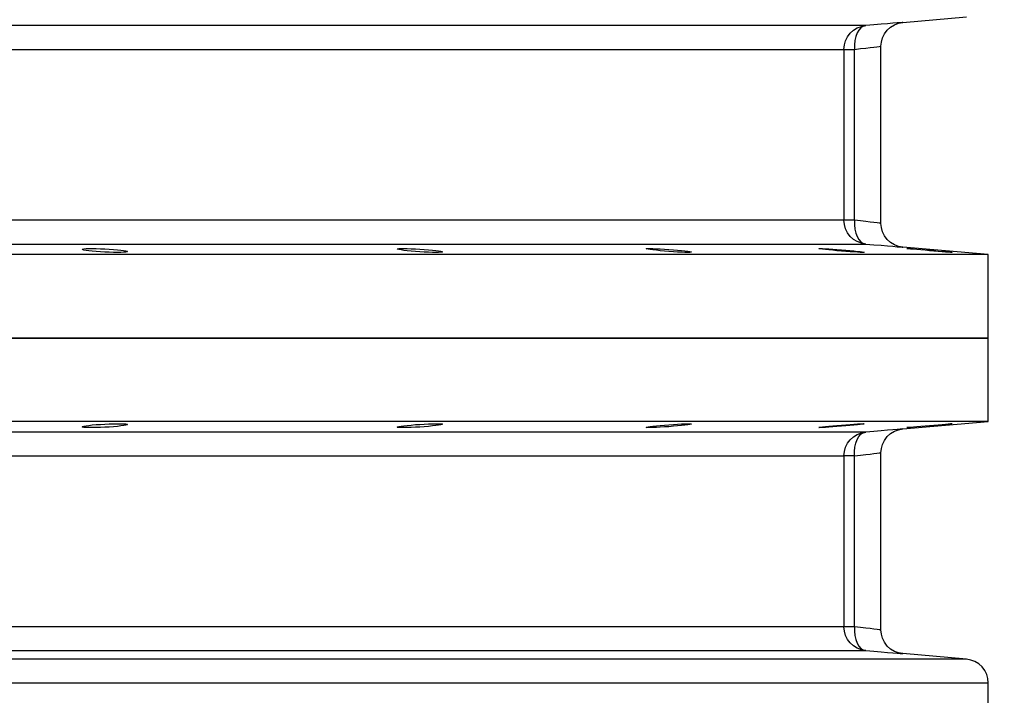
# Model space of a CAD drawing. Header units: millimetres. Extents: x 196 to 1773810, y -221320 to 153872.
# Tile 62 of 256: x 1115779 to 1116191, y -200154 to -199871. Entities that reach past the tile are written whole.
import ezdxf

# ---------------------------------------------------------------- set-up
doc = ezdxf.new("R2010")
doc.units = ezdxf.units.MM
doc.layers.get('Defpoints').update_dxf_attribs({"lineweight": 18})
doc.layers.add('00_Основной', color=163, linetype='Continuous', lineweight=40)
doc.layers.add('ТМ-размеры', color=25, linetype='Continuous', lineweight=20)
doc.styles.add('SFINKS', font='SFINKS.shx', dxfattribs={"width": 0.7, "oblique": 15})
doc.dimstyles.new('кира-50', dxfattribs={"dimtxt": 150, "dimasz": 40, "dimexe": 15, "dimexo": 0, "dimgap": 20, "dimtad": 1, "dimdec": 0, "dimrnd": 5, "dimdsep": 46, "dimtxsty": 'SFINKS', "dimblk1": 'OBLIQUE', "dimblk2": 'OBLIQUE', "dimsah": 1, "dimcen": 2.5, "dimclrd": 252, "dimclre": 252, "dimclrt": 252, "dimadec": 0, "dimazin": 0, "dimtfac": 1, "dimtdec": 0, "dimtofl": 0, "dimtmove": 0, "dimatfit": 3, "dimldrblk": 'OBLIQUE', "dimfxl": 15, "dimtfill": 1, "dimtolj": 1, "dimtzin": 0, "dimlwd": 20, "dimlwe": 20, "dimarcsym": 0})

# ---------------------------------------------------------------- blocks, each defined once
blk = doc.blocks.new('_Oblique')
at = {"color": 0, "linetype": 'ByBlock', "lineweight": -2}
blk.add_line((-0.5, -0.5), (0.5, 0.5), dxfattribs=at)
blk = doc.blocks.new('*D46')
at = {"layer": 'Defpoints', "color": 0, "linetype": 'ByBlock', "lineweight": 50, "transparency": 16777216}
for p in [(1115314.64, -194978.27), (1115314.64, -203390.23), (1116748.98, -203390.23)]:
    blk.add_point(p, dxfattribs=at)
at = {"layer": 'ТМ-размеры', "color": 252, "linetype": 'ByBlock', "lineweight": 20, "transparency": 16777216}
for p, q in [((1115314.64, -194978.27), (1116763.98, -194978.27)), ((1116748.98, -194978.27), (1116748.98, -203390.23)), ((1115314.64, -203390.23), (1116763.98, -203390.23))]:
    blk.add_line(p, q, dxfattribs=at)
at = {"layer": 'ТМ-размеры', "color": 252, "linetype": 'ByBlock', "lineweight": 20, "transparency": 16777216, "xscale": 40, "yscale": 40, "zscale": 40}
for p, rotation in [((1116748.98, -194978.27), 90), ((1116748.98, -203390.23), 270)]:
    blk.add_blockref('_Oblique', p, dxfattribs=dict(at, rotation=rotation))
at = {"layer": 'ТМ-размеры', "color": 252, "linetype": 'ByBlock', "transparency": 16777216, "insert": (1116653.98, -199184.25), "char_height": 150, "attachment_point": 5, "rotation": 90, "style": 'SFINKS', "bg_fill": 3, "box_fill_scale": 1.1, "bg_fill_color": 256, "bg_fill_true_color": 13158600, "bg_fill_transparency": 0}
blk.add_mtext('\\A1;8410', dxfattribs=at)

msp = doc.modelspace()

# ---------------------------------------------------------------- linework, layer by layer
at = {"layer": '00_Основной', "color": 252, "lineweight": 25, "ltscale": 10}
for p, q in [((1116148.77, -199872.14, 0.2), (1116175.51, -199869.81, 0.2)), ((1116124.13, -199883.41, 0.2), (1116124.13, -199955.1, 0.2)), ((1116128.56, -199955.1, 0.2), (1116128.56, -199883.41, 0.2)), ((1116139.64, -199956.45, 0.2), (1116139.64, -199882.06, 0.2)), ((1116184.64, -199969.5, 0.2), (1116148.77, -199966.37, 0.2)), ((1116184.64, -200004.5, 0.2), (1116184.64, -199969.5, 0.2)), ((1116184.64, -200039.51, 0.2), (1116184.64, -200004.5, 0.2)), ((1116148.77, -200042.64, 0.2), (1116184.64, -200039.51, 0.2)), ((1116124.13, -200053.92, 0.2), (1116124.13, -200125.59, 0.2)), ((1116128.56, -200125.59, 0.2), (1116128.56, -200053.92, 0.2)), ((1116139.64, -200126.96, 0.2), (1116139.64, -200052.55, 0.2)), ((1116175.51, -200139.2, 0.2), (1116148.77, -200136.86, 0.2)), ((1116184.64, -200240.34, 0.2), (1116184.64, -200149.17, 0.2))]:
    msp.add_line(p, q, dxfattribs=at)
at = {"layer": '00_Основной', "color": 252, "lineweight": 25, "ltscale": 10, "elevation": 0.2}
for points in [[(1116148.77, -199872.14), (1116148.77, -199872.14), (1116148.5, -199872.16), (1116147.72, -199872.24), (1116146.43, -199872.34), (1116144.64, -199872.49), (1116142.4, -199872.67), (1116139.74, -199872.9), (1116136.66, -199873.17), (1116133.25, -199873.45)], [(1116139.64, -199882.1), (1116139.8, -199880.38), (1116140.28, -199878.6), (1116141.11, -199876.89), (1116142.26, -199875.36), (1116143.7, -199874.06), (1116145.34, -199873.08), (1116147.06, -199872.45), (1116148.77, -199872.14)], [(1116133.25, -199873.45), (1116132.24, -199873.45), (1116130.69, -199873.45), (1116128.62, -199873.45), (1116126.01, -199873.45), (1116122.86, -199873.45), (1116119.18, -199873.45), (1116114.99, -199873.45), (1116110.26, -199873.45), (1116105.01, -199873.45), (1116099.25, -199873.45), (1116092.97, -199873.45), (1116086.19, -199873.45), (1116078.89, -199873.45), (1116071.1, -199873.45), (1116062.82, -199873.45), (1116054.04, -199873.45), (1116044.77, -199873.45), (1116035.03, -199873.45), (1116024.82, -199873.45), (1116014.15, -199873.45), (1116003.02, -199873.45), (1115991.43, -199873.45), (1115979.39, -199873.45), (1115966.93, -199873.45), (1115954.05, -199873.45), (1115940.73, -199873.45), (1115927.01, -199873.45), (1115912.9, -199873.45), (1115898.38, -199873.45), (1115883.5, -199873.45), (1115868.23, -199873.45), (1115852.59, -199873.45), (1115836.62, -199873.45), (1115820.29, -199873.45), (1115803.64, -199873.45), (1115786.66, -199873.45), (1115769.38, -199873.45)], [(1116124.13, -199883.41), (1116124.3, -199881.58), (1116124.81, -199879.8), (1116125.64, -199878.14), (1116126.76, -199876.67), (1116128.12, -199875.42), (1116129.7, -199874.45), (1116131.43, -199873.79), (1116133.25, -199873.45)], [(1116133.25, -199873.45), (1116132.23, -199873.73), (1116131.27, -199874.35), (1116130.41, -199875.3), (1116129.69, -199876.54), (1116129.13, -199878.04), (1116128.73, -199879.72), (1116128.55, -199881.54), (1116128.56, -199883.41)], [(1115764.31, -199883.41), (1115781.4, -199883.41), (1115798.19, -199883.41), (1115814.66, -199883.41), (1115830.8, -199883.41), (1115846.59, -199883.41), (1115862.06, -199883.41), (1115877.16, -199883.41), (1115891.88, -199883.41), (1115906.23, -199883.41), (1115920.2, -199883.41), (1115933.76, -199883.41), (1115946.92, -199883.41), (1115959.67, -199883.41), (1115971.98, -199883.41), (1115983.88, -199883.41), (1115995.34, -199883.41), (1116006.34, -199883.41), (1116016.92, -199883.41), (1116027, -199883.41), (1116036.64, -199883.41), (1116045.8, -199883.41), (1116054.48, -199883.41), (1116062.66, -199883.41), (1116070.38, -199883.41), (1116077.59, -199883.41), (1116084.3, -199883.41), (1116090.5, -199883.41), (1116096.2, -199883.41), (1116101.38, -199883.41), (1116106.07, -199883.41), (1116110.22, -199883.41), (1116113.84, -199883.41), (1116116.96, -199883.41), (1116119.54, -199883.41), (1116121.6, -199883.41), (1116123.13, -199883.41), (1116124.13, -199883.41)], [(1116124.13, -199883.41), (1116124.24, -199883.41), (1116124.5, -199883.41), (1116124.88, -199883.41), (1116125.39, -199883.41), (1116126.02, -199883.41), (1116126.77, -199883.41), (1116127.62, -199883.41), (1116128.56, -199883.41)], [(1116128.56, -199883.41), (1116131.1, -199883.12), (1116133.3, -199882.85), (1116135.16, -199882.64), (1116136.69, -199882.45), (1116137.98, -199882.3), (1116138.9, -199882.2), (1116139.46, -199882.13), (1116139.64, -199882.1), (1116139.64, -199882.1)], [(1116124.13, -199955.1), (1116123.13, -199955.1), (1116121.6, -199955.1), (1116119.54, -199955.1), (1116116.96, -199955.1), (1116113.84, -199955.1), (1116110.22, -199955.1), (1116106.07, -199955.1), (1116101.38, -199955.1), (1116096.2, -199955.1), (1116090.5, -199955.1), (1116084.3, -199955.1), (1116077.59, -199955.1), (1116070.38, -199955.1), (1116062.66, -199955.1), (1116054.48, -199955.1), (1116045.8, -199955.1), (1116036.64, -199955.1), (1116027, -199955.1), (1116016.92, -199955.1), (1116006.34, -199955.1), (1115995.34, -199955.1), (1115983.88, -199955.1), (1115971.98, -199955.1), (1115959.67, -199955.1), (1115946.92, -199955.1), (1115933.76, -199955.1), (1115920.2, -199955.1), (1115906.23, -199955.1), (1115891.88, -199955.1), (1115877.16, -199955.1), (1115862.06, -199955.1), (1115846.59, -199955.1), (1115830.8, -199955.1), (1115814.66, -199955.1), (1115798.19, -199955.1), (1115781.4, -199955.1), (1115764.31, -199955.1)], [(1116133.25, -199965.06), (1116131.43, -199964.72), (1116129.7, -199964.06), (1116128.12, -199963.1), (1116126.76, -199961.84), (1116125.64, -199960.37), (1116124.81, -199958.71), (1116124.3, -199956.93), (1116124.13, -199955.1)], [(1116128.56, -199955.1), (1116127.62, -199955.1), (1116126.77, -199955.1), (1116126.02, -199955.1), (1116125.39, -199955.1), (1116124.88, -199955.1), (1116124.5, -199955.1), (1116124.24, -199955.1), (1116124.13, -199955.1)], [(1116128.56, -199955.1), (1116128.55, -199956.97), (1116128.73, -199958.79), (1116129.13, -199960.47), (1116129.69, -199961.97), (1116130.41, -199963.21), (1116131.27, -199964.16), (1116132.23, -199964.78), (1116133.25, -199965.06)], [(1116139.64, -199956.41), (1116139.46, -199956.38), (1116138.9, -199956.31), (1116137.99, -199956.21), (1116136.69, -199956.06), (1116135.18, -199955.87), (1116133.32, -199955.66), (1116131.1, -199955.39), (1116128.56, -199955.1)], [(1116148.77, -199966.37), (1116147.06, -199966.06), (1116145.34, -199965.42), (1116143.7, -199964.45), (1116142.26, -199963.15), (1116141.11, -199961.62), (1116140.28, -199959.91), (1116139.8, -199958.13), (1116139.64, -199956.41)], [(1115769.38, -199965.06), (1115786.66, -199965.06), (1115803.64, -199965.06), (1115820.29, -199965.06), (1115836.62, -199965.06), (1115852.59, -199965.06), (1115868.23, -199965.06), (1115883.5, -199965.06), (1115898.38, -199965.06), (1115912.9, -199965.06), (1115927.01, -199965.06), (1115940.73, -199965.06), (1115954.05, -199965.06), (1115966.93, -199965.06), (1115979.39, -199965.06), (1115991.43, -199965.06), (1116003.02, -199965.06), (1116014.15, -199965.06), (1116024.82, -199965.06), (1116035.03, -199965.06), (1116044.77, -199965.06), (1116054.04, -199965.06), (1116062.82, -199965.06), (1116071.1, -199965.06), (1116078.89, -199965.06), (1116086.19, -199965.06), (1116092.97, -199965.06), (1116099.25, -199965.06), (1116105.01, -199965.06), (1116110.26, -199965.06), (1116114.99, -199965.06), (1116119.18, -199965.06), (1116122.86, -199965.06), (1116126.01, -199965.06), (1116128.62, -199965.06), (1116130.69, -199965.06), (1116132.24, -199965.06), (1116133.25, -199965.06)], [(1116133.25, -199965.06), (1116136.66, -199965.34), (1116139.74, -199965.61), (1116142.4, -199965.84), (1116144.65, -199966.02), (1116146.43, -199966.17), (1116147.71, -199966.27), (1116148.5, -199966.34), (1116148.77, -199966.37)], [(1116184.64, -199969.5), (1116184.34, -199969.5), (1116183.46, -199969.5), (1116181.96, -199969.5), (1116179.87, -199969.5), (1116177.2, -199969.5), (1116173.93, -199969.5), (1116170.08, -199969.5), (1116165.63, -199969.5), (1116160.61, -199969.5), (1116154.99, -199969.5), (1116148.81, -199969.5), (1116142.07, -199969.5), (1116134.74, -199969.5), (1116126.86, -199969.5), (1116118.42, -199969.5), (1116109.43, -199969.5), (1116099.89, -199969.5), (1116089.81, -199969.5), (1116079.22, -199969.5), (1116068.08, -199969.5), (1116056.44, -199969.5), (1116044.29, -199969.5), (1116031.63, -199969.5), (1116018.48, -199969.5), (1116004.86, -199969.5), (1115990.75, -199969.5), (1115976.19, -199969.5), (1115961.18, -199969.5), (1115945.71, -199969.5), (1115929.82, -199969.5), (1115913.51, -199969.5), (1115896.79, -199969.5), (1115879.66, -199969.5), (1115862.14, -199969.5), (1115844.26, -199969.5), (1115826.02, -199969.5), (1115807.41, -199969.5), (1115788.47, -199969.5), (1115769.21, -199969.5)], [(1116184.64, -200004.5), (1116184.34, -200004.5), (1116183.46, -200004.5), (1116181.96, -200004.5), (1116179.87, -200004.5), (1116177.2, -200004.5), (1116173.93, -200004.5), (1116170.08, -200004.5), (1116165.63, -200004.5), (1116160.61, -200004.5), (1116154.99, -200004.5), (1116148.81, -200004.5), (1116142.07, -200004.5), (1116134.74, -200004.5), (1116126.86, -200004.5), (1116118.42, -200004.5), (1116109.43, -200004.5), (1116099.89, -200004.5), (1116089.81, -200004.5), (1116079.22, -200004.5), (1116068.08, -200004.5), (1116056.44, -200004.5), (1116044.29, -200004.5), (1116031.63, -200004.5), (1116018.48, -200004.5), (1116004.86, -200004.5), (1115990.75, -200004.5), (1115976.19, -200004.5), (1115961.18, -200004.5), (1115945.71, -200004.5), (1115929.82, -200004.5), (1115913.51, -200004.5), (1115896.79, -200004.5), (1115879.66, -200004.5), (1115862.14, -200004.5), (1115844.26, -200004.5), (1115826.02, -200004.5), (1115807.41, -200004.5), (1115788.47, -200004.5), (1115769.21, -200004.5)], [(1115769.21, -200004.5), (1115788.47, -200004.5), (1115807.41, -200004.5), (1115826.02, -200004.5), (1115844.26, -200004.5), (1115862.14, -200004.5), (1115879.66, -200004.5), (1115896.79, -200004.5), (1115913.51, -200004.5), (1115929.82, -200004.5), (1115945.71, -200004.5), (1115961.18, -200004.5), (1115976.19, -200004.5), (1115990.75, -200004.5), (1116004.86, -200004.5), (1116018.48, -200004.5), (1116031.63, -200004.5), (1116044.29, -200004.5), (1116056.44, -200004.5), (1116068.08, -200004.5), (1116079.22, -200004.5), (1116089.81, -200004.5), (1116099.89, -200004.5), (1116109.43, -200004.5), (1116118.42, -200004.5), (1116126.86, -200004.5), (1116134.74, -200004.5), (1116142.07, -200004.5), (1116148.81, -200004.5), (1116154.99, -200004.5), (1116160.61, -200004.5), (1116165.63, -200004.5), (1116170.08, -200004.5), (1116173.93, -200004.5), (1116177.2, -200004.5), (1116179.87, -200004.5), (1116181.96, -200004.5), (1116183.46, -200004.5), (1116184.34, -200004.5), (1116184.64, -200004.5)], [(1116184.64, -200039.51), (1116184.34, -200039.51), (1116183.46, -200039.51), (1116181.96, -200039.51), (1116179.87, -200039.51), (1116177.2, -200039.51), (1116173.93, -200039.51), (1116170.08, -200039.51), (1116165.63, -200039.51), (1116160.61, -200039.51), (1116154.99, -200039.51), (1116148.81, -200039.51), (1116142.07, -200039.51), (1116134.74, -200039.51), (1116126.86, -200039.51), (1116118.42, -200039.51), (1116109.43, -200039.51), (1116099.89, -200039.51), (1116089.81, -200039.51), (1116079.22, -200039.51), (1116068.08, -200039.51), (1116056.44, -200039.51), (1116044.29, -200039.51), (1116031.63, -200039.51), (1116018.48, -200039.51), (1116004.86, -200039.51), (1115990.75, -200039.51), (1115976.19, -200039.51), (1115961.18, -200039.51), (1115945.71, -200039.51), (1115929.82, -200039.51), (1115913.51, -200039.51), (1115896.79, -200039.51), (1115879.66, -200039.51), (1115862.14, -200039.51), (1115844.26, -200039.51), (1115826.02, -200039.51), (1115807.41, -200039.51), (1115788.47, -200039.51), (1115769.21, -200039.51)], [(1116133.25, -200043.95), (1116132.24, -200043.95), (1116130.69, -200043.95), (1116128.62, -200043.95), (1116126.01, -200043.95), (1116122.86, -200043.95), (1116119.18, -200043.95), (1116114.99, -200043.95), (1116110.26, -200043.95), (1116105.01, -200043.95), (1116099.25, -200043.95), (1116092.97, -200043.95), (1116086.19, -200043.95), (1116078.89, -200043.95), (1116071.1, -200043.95), (1116062.82, -200043.95), (1116054.04, -200043.95), (1116044.77, -200043.95), (1116035.03, -200043.95), (1116024.82, -200043.95), (1116014.15, -200043.95), (1116003.02, -200043.95), (1115991.43, -200043.95), (1115979.39, -200043.95), (1115966.93, -200043.95), (1115954.05, -200043.95), (1115940.73, -200043.95), (1115927.01, -200043.95), (1115912.9, -200043.95), (1115898.38, -200043.95), (1115883.5, -200043.95), (1115868.23, -200043.95), (1115852.59, -200043.95), (1115836.62, -200043.95), (1115820.29, -200043.95), (1115803.64, -200043.95), (1115786.66, -200043.95), (1115769.38, -200043.95)], [(1116124.13, -200053.92), (1116124.3, -200052.07), (1116124.81, -200050.29), (1116125.64, -200048.64), (1116126.76, -200047.16), (1116128.12, -200045.92), (1116129.7, -200044.94), (1116131.43, -200044.28), (1116133.25, -200043.95)], [(1116128.56, -200053.92), (1116128.55, -200052.04), (1116128.73, -200050.22), (1116129.13, -200048.54), (1116129.69, -200047.04), (1116130.41, -200045.8), (1116131.27, -200044.86), (1116132.23, -200044.24), (1116133.25, -200043.95)], [(1116148.77, -200042.64), (1116148.77, -200042.64), (1116148.5, -200042.67), (1116147.72, -200042.73), (1116146.43, -200042.84), (1116144.64, -200043), (1116142.4, -200043.18), (1116139.74, -200043.4), (1116136.66, -200043.66), (1116133.25, -200043.95)], [(1116139.64, -200052.6), (1116139.8, -200050.87), (1116140.28, -200049.1), (1116141.11, -200047.4), (1116142.26, -200045.84), (1116143.7, -200044.56), (1116145.34, -200043.57), (1116147.06, -200042.94), (1116148.77, -200042.64)], [(1115764.31, -200053.92), (1115781.4, -200053.92), (1115798.19, -200053.92), (1115814.66, -200053.92), (1115830.8, -200053.92), (1115846.59, -200053.92), (1115862.06, -200053.92), (1115877.16, -200053.92), (1115891.88, -200053.92), (1115906.23, -200053.92), (1115920.2, -200053.92), (1115933.76, -200053.92), (1115946.92, -200053.92), (1115959.67, -200053.92), (1115971.98, -200053.92), (1115983.88, -200053.92), (1115995.34, -200053.92), (1116006.34, -200053.92), (1116016.92, -200053.92), (1116027, -200053.92), (1116036.64, -200053.92), (1116045.8, -200053.92), (1116054.48, -200053.92), (1116062.66, -200053.92), (1116070.38, -200053.92), (1116077.59, -200053.92), (1116084.3, -200053.92), (1116090.5, -200053.92), (1116096.2, -200053.92), (1116101.38, -200053.92), (1116106.07, -200053.92), (1116110.22, -200053.92), (1116113.84, -200053.92), (1116116.96, -200053.92), (1116119.54, -200053.92), (1116121.6, -200053.92), (1116123.13, -200053.92), (1116124.13, -200053.92)], [(1116128.56, -200053.92), (1116127.62, -200053.92), (1116126.77, -200053.92), (1116126.02, -200053.92), (1116125.39, -200053.92), (1116124.88, -200053.92), (1116124.5, -200053.92), (1116124.24, -200053.92), (1116124.13, -200053.92)], [(1116128.56, -200053.92), (1116131.1, -200053.62), (1116133.3, -200053.35), (1116135.16, -200053.13), (1116136.69, -200052.96), (1116137.98, -200052.8), (1116138.9, -200052.69), (1116139.46, -200052.63), (1116139.64, -200052.6), (1116139.64, -200052.6)], [(1116124.13, -200125.59), (1116123.13, -200125.59), (1116121.6, -200125.59), (1116119.54, -200125.59), (1116116.96, -200125.59), (1116113.84, -200125.59), (1116110.22, -200125.59), (1116106.07, -200125.59), (1116101.38, -200125.59), (1116096.2, -200125.59), (1116090.5, -200125.59), (1116084.3, -200125.59), (1116077.59, -200125.59), (1116070.38, -200125.59), (1116062.66, -200125.59), (1116054.48, -200125.59), (1116045.8, -200125.59), (1116036.64, -200125.59), (1116027, -200125.59), (1116016.92, -200125.59), (1116006.34, -200125.59), (1115995.34, -200125.59), (1115983.88, -200125.59), (1115971.98, -200125.59), (1115959.67, -200125.59), (1115946.92, -200125.59), (1115933.76, -200125.59), (1115920.2, -200125.59), (1115906.23, -200125.59), (1115891.88, -200125.59), (1115877.16, -200125.59), (1115862.06, -200125.59), (1115846.59, -200125.59), (1115830.8, -200125.59), (1115814.66, -200125.59), (1115798.19, -200125.59), (1115781.4, -200125.59), (1115764.31, -200125.59)], [(1116133.25, -200135.55), (1116131.43, -200135.22), (1116129.7, -200134.56), (1116128.12, -200133.59), (1116126.76, -200132.34), (1116125.64, -200130.86), (1116124.81, -200129.21), (1116124.3, -200127.44), (1116124.13, -200125.59)], [(1116128.56, -200125.59), (1116127.62, -200125.59), (1116126.77, -200125.59), (1116126.02, -200125.59), (1116125.39, -200125.59), (1116124.88, -200125.59), (1116124.5, -200125.59), (1116124.24, -200125.59), (1116124.13, -200125.59)], [(1116128.56, -200125.59), (1116128.55, -200127.48), (1116128.73, -200129.28), (1116129.13, -200130.98), (1116129.69, -200132.46), (1116130.41, -200133.7), (1116131.27, -200134.65), (1116132.23, -200135.28), (1116133.25, -200135.55)], [(1116139.64, -200126.9), (1116139.46, -200126.88), (1116138.9, -200126.82), (1116137.99, -200126.7), (1116136.69, -200126.56), (1116135.18, -200126.38), (1116133.32, -200126.15), (1116131.1, -200125.9), (1116128.56, -200125.59)], [(1116148.77, -200136.86), (1116147.06, -200136.56), (1116145.34, -200135.93), (1116143.7, -200134.96), (1116142.26, -200133.66), (1116141.11, -200132.11), (1116140.28, -200130.4), (1116139.8, -200128.64), (1116139.64, -200126.9)], [(1115769.38, -200135.55), (1115786.66, -200135.55), (1115803.64, -200135.55), (1115820.29, -200135.55), (1115836.62, -200135.55), (1115852.59, -200135.55), (1115868.23, -200135.55), (1115883.5, -200135.55), (1115898.38, -200135.55), (1115912.9, -200135.55), (1115927.01, -200135.55), (1115940.73, -200135.55), (1115954.05, -200135.55), (1115966.93, -200135.55), (1115979.39, -200135.55), (1115991.43, -200135.55), (1116003.02, -200135.55), (1116014.15, -200135.55), (1116024.82, -200135.55), (1116035.03, -200135.55), (1116044.77, -200135.55), (1116054.04, -200135.55), (1116062.82, -200135.55), (1116071.1, -200135.55), (1116078.89, -200135.55), (1116086.19, -200135.55), (1116092.97, -200135.55), (1116099.25, -200135.55), (1116105.01, -200135.55), (1116110.26, -200135.55), (1116114.99, -200135.55), (1116119.18, -200135.55), (1116122.86, -200135.55), (1116126.01, -200135.55), (1116128.62, -200135.55), (1116130.69, -200135.55), (1116132.24, -200135.55), (1116133.25, -200135.55)], [(1116133.25, -200135.55), (1116136.66, -200135.84), (1116139.72, -200136.1), (1116142.4, -200136.32), (1116144.65, -200136.52), (1116146.43, -200136.66), (1116147.71, -200136.78), (1116148.5, -200136.85), (1116148.77, -200136.86)], [(1116175.51, -200139.2), (1116175.36, -200139.2), (1116174.62, -200139.2), (1116173.3, -200139.2), (1116171.38, -200139.2), (1116168.86, -200139.2), (1116165.76, -200139.2), (1116162.08, -200139.2), (1116157.8, -200139.2), (1116152.93, -200139.2), (1116147.5, -200139.2), (1116141.47, -200139.2), (1116134.9, -200139.2), (1116127.73, -200139.2), (1116120.02, -200139.2), (1116111.74, -200139.2), (1116102.92, -200139.2), (1116093.55, -200139.2), (1116083.63, -200139.2), (1116073.19, -200139.2), (1116062.22, -200139.2), (1116050.74, -200139.2), (1116038.74, -200139.2), (1116026.26, -200139.2), (1116013.28, -200139.2), (1115999.8, -200139.2), (1115985.86, -200139.2), (1115971.45, -200139.2), (1115956.59, -200139.2), (1115941.29, -200139.2), (1115925.54, -200139.2), (1115909.39, -200139.2), (1115892.81, -200139.2), (1115875.85, -200139.2), (1115858.48, -200139.2), (1115840.75, -200139.2), (1115822.65, -200139.2), (1115804.19, -200139.2), (1115785.41, -200139.2), (1115766.29, -200139.2)], [(1116184.64, -200149.17), (1116184.47, -200147.32), (1116183.96, -200145.54), (1116183.13, -200143.89), (1116182.02, -200142.41), (1116180.65, -200141.16), (1116179.06, -200140.19), (1116177.33, -200139.53), (1116175.51, -200139.2)], [(1115771.06, -200149.17), (1115790.38, -200149.17), (1115809.37, -200149.17), (1115828.01, -200149.17), (1115846.31, -200149.17), (1115864.23, -200149.17), (1115881.77, -200149.17), (1115898.93, -200149.17), (1115915.68, -200149.17), (1115932.01, -200149.17), (1115947.91, -200149.17), (1115963.38, -200149.17), (1115978.4, -200149.17), (1115992.96, -200149.17), (1116007.05, -200149.17), (1116020.67, -200149.17), (1116033.79, -200149.17), (1116046.41, -200149.17), (1116058.53, -200149.17), (1116070.14, -200149.17), (1116081.22, -200149.17), (1116091.78, -200149.17), (1116101.79, -200149.17), (1116111.26, -200149.17), (1116120.18, -200149.17), (1116128.55, -200149.17), (1116136.35, -200149.17), (1116143.58, -200149.17), (1116150.24, -200149.17), (1116156.32, -200149.17), (1116161.82, -200149.17), (1116166.73, -200149.17), (1116171.05, -200149.17), (1116174.79, -200149.17), (1116177.92, -200149.17), (1116180.46, -200149.17), (1116182.4, -200149.17), (1116183.74, -200149.17), (1116184.48, -200149.17), (1116184.64, -200149.17)]]:
    msp.add_lwpolyline(points, dxfattribs=at)
for points in [[(1115807.54, -199966.94), (1115808.97, -199966.92), (1115810.64, -199966.95), (1115812.43, -199967.01), (1115814.26, -199967.08), (1115816.1, -199967.19), (1115817.89, -199967.32), (1115819.54, -199967.47), (1115820.98, -199967.63), (1115822.14, -199967.78), (1115823.03, -199967.95), (1115823.58, -199968.11), (1115823.76, -199968.25), (1115823.58, -199968.36), (1115823.03, -199968.46), (1115822.15, -199968.53), (1115820.98, -199968.57), (1115819.54, -199968.59), (1115817.89, -199968.56), (1115816.1, -199968.5), (1115814.25, -199968.43), (1115812.42, -199968.32), (1115810.64, -199968.19), (1115808.97, -199968.05), (1115807.55, -199967.9), (1115806.36, -199967.72), (1115805.49, -199967.57), (1115804.94, -199967.42), (1115804.76, -199967.28), (1115804.94, -199967.15), (1115805.47, -199967.05), (1115806.36, -199966.98)], [(1115939.6, -199966.92), (1115941.04, -199966.95), (1115942.69, -199967.01), (1115944.48, -199967.09), (1115946.32, -199967.2), (1115948.15, -199967.33), (1115949.94, -199967.48), (1115951.6, -199967.64), (1115953.02, -199967.8), (1115954.19, -199967.96), (1115955.08, -199968.11), (1115955.63, -199968.25), (1115955.81, -199968.38), (1115955.63, -199968.47), (1115955.08, -199968.54), (1115954.2, -199968.57), (1115953.03, -199968.59), (1115951.61, -199968.56), (1115949.94, -199968.5), (1115948.15, -199968.42), (1115946.32, -199968.32), (1115944.48, -199968.18), (1115942.69, -199968.04), (1115941.04, -199967.88), (1115939.6, -199967.71), (1115938.43, -199967.56), (1115937.54, -199967.4), (1115937, -199967.26), (1115936.82, -199967.13), (1115936.99, -199967.05), (1115937.54, -199966.98), (1115938.42, -199966.94)], [(1116044.05, -199966.95), (1116045.49, -199967.01), (1116047.14, -199967.09), (1116048.93, -199967.2), (1116050.77, -199967.34), (1116052.6, -199967.48), (1116054.39, -199967.66), (1116056.04, -199967.81), (1116057.47, -199967.96), (1116058.64, -199968.12), (1116059.52, -199968.26), (1116060.08, -199968.38), (1116060.26, -199968.47), (1116060.08, -199968.54), (1116059.53, -199968.57), (1116058.66, -199968.59), (1116057.48, -199968.56), (1116056.04, -199968.5), (1116054.39, -199968.42), (1116052.6, -199968.3), (1116050.77, -199968.18), (1116048.93, -199968.02), (1116047.14, -199967.87), (1116045.49, -199967.7), (1116044.05, -199967.54), (1116042.88, -199967.39), (1116041.99, -199967.24), (1116041.46, -199967.13), (1116041.26, -199967.04), (1116041.44, -199966.96), (1116041.99, -199966.94), (1116042.86, -199966.92)], [(1116116.33, -199967.02), (1116117.75, -199967.1), (1116119.42, -199967.22), (1116121.2, -199967.36), (1116123.03, -199967.5), (1116124.86, -199967.66), (1116126.66, -199967.82), (1116128.31, -199967.98), (1116129.75, -199968.14), (1116130.92, -199968.26), (1116131.79, -199968.39), (1116132.36, -199968.47), (1116132.54, -199968.54), (1116132.36, -199968.57), (1116131.81, -199968.59), (1116130.93, -199968.56), (1116129.76, -199968.5), (1116128.34, -199968.4), (1116126.67, -199968.29), (1116124.88, -199968.16), (1116123.04, -199968.02), (1116121.21, -199967.85), (1116119.43, -199967.7), (1116117.78, -199967.53), (1116116.34, -199967.39), (1116115.16, -199967.24), (1116114.28, -199967.12), (1116113.73, -199967.04), (1116113.53, -199966.96), (1116113.72, -199966.94), (1116114.27, -199966.92), (1116115.14, -199966.95)], [(1116153.26, -199967.1), (1116154.7, -199967.22), (1116156.36, -199967.36), (1116158.14, -199967.52), (1116159.97, -199967.67), (1116161.81, -199967.82), (1116163.6, -199967.99), (1116165.25, -199968.15), (1116166.68, -199968.28), (1116167.86, -199968.39), (1116168.74, -199968.49), (1116169.3, -199968.54), (1116169.48, -199968.59), (1116169.3, -199968.59), (1116168.75, -199968.54), (1116167.88, -199968.49), (1116166.7, -199968.4), (1116165.28, -199968.29), (1116163.63, -199968.15), (1116161.84, -199968.01), (1116160, -199967.85), (1116158.17, -199967.68), (1116156.39, -199967.53), (1116154.72, -199967.37), (1116153.28, -199967.23), (1116152.11, -199967.12), (1116151.22, -199967.02), (1116150.68, -199966.96), (1116150.49, -199966.92), (1116150.66, -199966.92), (1116151.21, -199966.96), (1116152.08, -199967.02)], [(1115807.54, -200042.08), (1115806.36, -200042.04), (1115805.49, -200041.96), (1115804.94, -200041.86), (1115804.76, -200041.74), (1115804.94, -200041.6), (1115805.49, -200041.44), (1115806.36, -200041.29), (1115807.54, -200041.12), (1115808.96, -200040.96), (1115810.6, -200040.82), (1115812.39, -200040.7), (1115814.24, -200040.58), (1115816.08, -200040.5), (1115817.89, -200040.44), (1115819.54, -200040.43), (1115820.97, -200040.43), (1115822.14, -200040.47), (1115823.03, -200040.54), (1115823.58, -200040.64), (1115823.76, -200040.76), (1115823.58, -200040.9), (1115823.03, -200041.05), (1115822.15, -200041.22), (1115820.98, -200041.37), (1115819.56, -200041.54), (1115817.9, -200041.68), (1115816.11, -200041.81), (1115814.28, -200041.92), (1115812.43, -200042.01), (1115810.64, -200042.06), (1115808.99, -200042.08)], [(1115939.6, -200042.08), (1115938.42, -200042.08), (1115937.54, -200042.04), (1115936.99, -200041.96), (1115936.82, -200041.86), (1115937, -200041.75), (1115937.55, -200041.61), (1115938.43, -200041.46), (1115939.6, -200041.29), (1115941.01, -200041.13), (1115942.66, -200040.98), (1115944.46, -200040.82), (1115946.3, -200040.7), (1115948.15, -200040.58), (1115949.94, -200040.5), (1115951.6, -200040.44), (1115953.03, -200040.43), (1115954.2, -200040.43), (1115955.08, -200040.47), (1115955.63, -200040.54), (1115955.81, -200040.64), (1115955.63, -200040.75), (1115955.1, -200040.89), (1115954.2, -200041.05), (1115953.03, -200041.2), (1115951.61, -200041.37), (1115949.94, -200041.53), (1115948.16, -200041.67), (1115946.33, -200041.81), (1115944.48, -200041.92), (1115942.7, -200042.01), (1115941.04, -200042.06)], [(1116044.05, -200042.05), (1116042.86, -200042.08), (1116041.99, -200042.08), (1116041.44, -200042.04), (1116041.26, -200041.96), (1116041.46, -200041.88), (1116042, -200041.75), (1116042.88, -200041.61), (1116044.05, -200041.47), (1116045.48, -200041.3), (1116047.11, -200041.14), (1116048.9, -200040.98), (1116050.75, -200040.84), (1116052.6, -200040.71), (1116054.39, -200040.6), (1116056.04, -200040.51), (1116057.47, -200040.46), (1116058.64, -200040.43), (1116059.53, -200040.43), (1116060.08, -200040.47), (1116060.26, -200040.54), (1116060.08, -200040.62), (1116059.53, -200040.75), (1116058.66, -200040.88), (1116057.48, -200041.03), (1116056.04, -200041.19), (1116054.39, -200041.36), (1116052.62, -200041.51), (1116050.77, -200041.67), (1116048.93, -200041.8), (1116047.14, -200041.91), (1116045.49, -200041.99)], [(1116116.33, -200041.99), (1116115.14, -200042.05), (1116114.27, -200042.08), (1116113.72, -200042.08), (1116113.53, -200042.05), (1116113.73, -200041.98), (1116114.28, -200041.88), (1116115.16, -200041.77), (1116116.33, -200041.62), (1116117.75, -200041.47), (1116119.4, -200041.32), (1116121.18, -200041.14), (1116123.03, -200040.99), (1116124.88, -200040.85), (1116126.67, -200040.71), (1116128.32, -200040.6), (1116129.75, -200040.51), (1116130.92, -200040.46), (1116131.81, -200040.43), (1116132.36, -200040.43), (1116132.54, -200040.47), (1116132.36, -200040.52), (1116131.81, -200040.62), (1116130.93, -200040.74), (1116129.75, -200040.88), (1116128.32, -200041.02), (1116126.66, -200041.19), (1116124.88, -200041.34), (1116123.04, -200041.5), (1116121.21, -200041.65), (1116119.42, -200041.8), (1116117.75, -200041.91)], [(1116153.26, -200041.89), (1116152.08, -200041.99), (1116151.21, -200042.05), (1116150.66, -200042.08), (1116150.49, -200042.08), (1116150.68, -200042.05), (1116151.22, -200041.98), (1116152.11, -200041.89), (1116153.28, -200041.77), (1116154.71, -200041.64), (1116156.36, -200041.48), (1116158.14, -200041.33), (1116159.99, -200041.16), (1116161.84, -200041), (1116163.63, -200040.85), (1116165.28, -200040.72), (1116166.7, -200040.61), (1116167.88, -200040.51), (1116168.75, -200040.46), (1116169.3, -200040.43), (1116169.48, -200040.43), (1116169.3, -200040.46), (1116168.75, -200040.52), (1116167.88, -200040.61), (1116166.69, -200040.72), (1116165.25, -200040.86), (1116163.6, -200041.02), (1116161.81, -200041.18), (1116159.97, -200041.33), (1116158.14, -200041.5), (1116156.36, -200041.64), (1116154.7, -200041.78)]]:
    msp.add_lwpolyline(points, close=True, dxfattribs=at)

# ---------------------------------------------------------------- next in the draw order: dimensions: what is measured, and where the dimension line sits
at = {"layer": 'ТМ-размеры', "color": 3, "linetype": 'ByBlock'}
dim = msp.add_linear_dim(base=(1116748.98, -203390.23, 0.2), p1=(1115314.64, -194978.27, 0.2), p2=(1115314.64, -203390.23, 0.2), angle=90, dimstyle='кира-50', dxfattribs=at)
dim.commit()
dim.dimension.update_dxf_attribs({"geometry": '*D46', "text_midpoint": (1116653.98, -199184.25, 0.2)})

doc.saveas('drawing.dxf')
